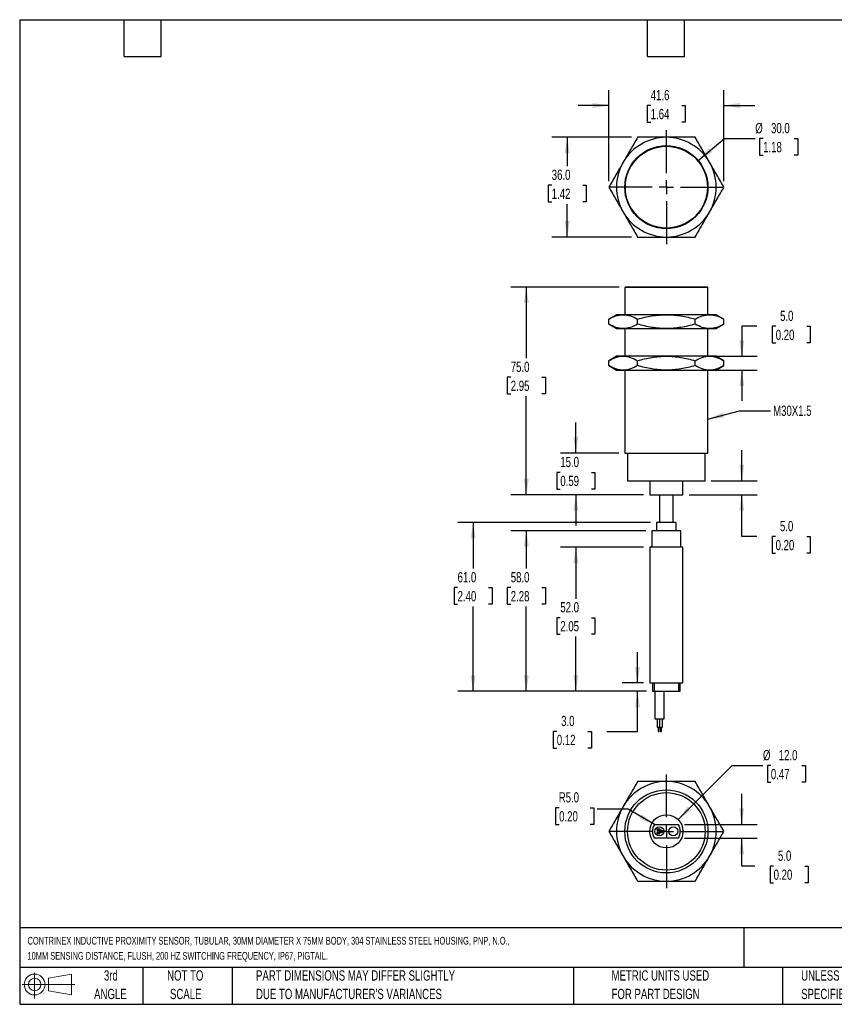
# Model space of a CAD drawing. Header units: millimetres. Extents: x 11 to 478, y 11 to 367.
# Tile 1 of 2: x 11 to 305, y 11 to 367. Entities that reach past the tile are written whole.
import ezdxf

# ---------------------------------------------------------------- set-up
doc = ezdxf.new("R2010")
doc.units = ezdxf.units.MM
doc.header["$LTSCALE"] = 1.75
doc.linetypes.add('CENTERX2', pattern=[20.32, 12.7, -2.54, 2.54, -2.54])
doc.layers.add('CENTER', color=40, linetype='CENTERX2')
doc.layers.add('DIMENSIONS', color=140, linetype='Continuous', lineweight=25)
doc.layers.add('TEXT', color=140, linetype='Continuous', lineweight=25)
doc.styles.add('SLDTEXTSTYLE0', font='TXT', dxfattribs={"width": 0.7})
doc.dimstyles.new('SLDDIMSTYLE0', dxfattribs={"dimtxt": 3.776514, "dimasz": 5.7785, "dimexe": 0, "dimexo": 0.0625, "dimgap": 0.944128, "dimtad": 0, "dimtih": 1, "dimtoh": 1, "dimrnd": 1e-09, "dimzin": 4, "dimdsep": 46, "dimtxsty": 'SLDTEXTSTYLE0', "dimsah": 1, "dimcen": 0.09, "dimadec": 0, "dimazin": 1, "dimtfac": 1, "dimtmove": 0, "dimatfit": 0, "dimfxl": 0, "dimfrac": 2, "dimtolj": 1, "dimtzin": 12, "dimarcsym": 0})
doc.dimstyles.new('SLDDIMSTYLE1', dxfattribs={"dimtxt": 3.776514, "dimasz": 5.7785, "dimexe": 0, "dimexo": 0.0625, "dimgap": 0.944128, "dimtad": 0, "dimtih": 1, "dimtoh": 1, "dimrnd": 1e-09, "dimzin": 4, "dimdsep": 46, "dimtxsty": 'SLDTEXTSTYLE0', "dimsah": 1, "dimcen": 0.09, "dimadec": 0, "dimazin": 1, "dimtfac": 1, "dimtofl": 0, "dimtmove": 0, "dimatfit": 3, "dimfxl": 0, "dimfrac": 2, "dimtolj": 1, "dimtzin": 12, "dimarcsym": 0})
doc.dimstyles.new('SLDDIMSTYLE2', dxfattribs={"dimtxt": 0.18, "dimasz": 5.7785, "dimexe": 0, "dimexo": 0.0625, "dimgap": 0, "dimtad": 0, "dimtih": 1, "dimtoh": 1, "dimdec": 0, "dimrnd": 1e-09, "dimzin": 0, "dimdsep": 46, "dimtxsty": 'Standard', "dimsah": 1, "dimcen": 0.09, "dimadec": 0, "dimazin": 0, "dimtfac": 5.7785, "dimtdec": 0, "dimtofl": 0, "dimtmove": 0, "dimatfit": 3, "dimfxl": 0, "dimfrac": 2, "dimtolj": 1, "dimtzin": 0, "dimarcsym": 0})
doc.dimstyles.new('SLDDIMSTYLE3', dxfattribs={"dimtxt": 3.776514, "dimasz": 5.7785, "dimexe": 0, "dimexo": 0.0625, "dimgap": 0.944128, "dimtad": 0, "dimtih": 1, "dimtoh": 1, "dimrnd": 1e-09, "dimzin": 4, "dimdsep": 46, "dimtxsty": 'SLDTEXTSTYLE0', "dimsah": 1, "dimcen": 0, "dimadec": 0, "dimazin": 1, "dimtfac": 1, "dimtofl": 0, "dimtmove": 0, "dimatfit": 3, "dimfxl": 0, "dimfrac": 2, "dimtolj": 1, "dimtzin": 12, "dimarcsym": 0})
doc.dimstyles.new('SLDDIMSTYLE4', dxfattribs={"dimtxt": 3.776514, "dimasz": 5.7785, "dimexe": 0, "dimexo": 0.0625, "dimgap": 0.944128, "dimtad": 0, "dimtih": 1, "dimtoh": 1, "dimrnd": 1e-09, "dimzin": 12, "dimdsep": 46, "dimtxsty": 'SLDTEXTSTYLE0', "dimsah": 1, "dimcen": 0.09, "dimadec": 0, "dimazin": 3, "dimtfac": 1, "dimtmove": 0, "dimatfit": 0, "dimfxl": 0, "dimfrac": 2, "dimtolj": 1, "dimtzin": 12, "dimarcsym": 0})
doc.dimstyles.new('SLDDIMSTYLE5', dxfattribs={"dimtxt": 3.776514, "dimasz": 5.7785, "dimexe": 0, "dimexo": 0.0625, "dimgap": 0.944128, "dimtad": 0, "dimtih": 1, "dimtoh": 1, "dimrnd": 1e-09, "dimzin": 4, "dimdsep": 46, "dimtxsty": 'SLDTEXTSTYLE0', "dimsah": 1, "dimcen": 0, "dimadec": 0, "dimazin": 1, "dimtfac": 1, "dimtofl": 0, "dimtmove": 0, "dimatfit": 3, "dimfxl": 0, "dimfrac": 2, "dimtolj": 1, "dimtzin": 12, "dimarcsym": 0})

# ---------------------------------------------------------------- blocks, each defined once
blk = doc.blocks.new('Block11')
at = {"color": 7, "linetype": 'Continuous', "lineweight": 18}
for p, q in [((4.53, 9.29), (4.53, 0)), ((9.59, 7.29), (17.81, 8.81)), ((9.59, 2.79), (9.59, 7.29)), ((17.81, 8.81), (17.81, 1.28)), ((0, 5.04), (19.03, 5.04)), ((9.59, 2.79), (17.81, 1.28))]:
    blk.add_line(p, q, dxfattribs=at)
for radius in [3.76, 2.25]:
    blk.add_circle((4.53, 5.04), radius, dxfattribs=at)
blk = doc.blocks.new('Block12')
at = {"color": 7, "linetype": 'Continuous'}
blk.add_blockref('Block11', (0, 0), dxfattribs=at)
blk = doc.blocks.new('SW_NOTE_0')
at = {"layer": 'TEXT', "color": 0, "attachment_point": 1, "style": 'SLDTEXTSTYLE0'}
for s, insert, char_height in [('CONTRINEX INDUCTIVE PROXIMITY SENSOR, TUBULAR, 30MM DIAMETER X 75MM BODY, 304 STAINLESS STEEL HOUSING, PNP, N.O.,', (0, 3.58), 2.77813), ('10MM SENSING DISTANCE, FLUSH, 200 HZ SWITCHING FREQUENCY, IP67, PIGTAIL.', (0, -1.87), 2.7781)]:
    blk.add_mtext(s, dxfattribs=dict(at, insert=insert, char_height=char_height))
blk = doc.blocks.new('SW_NOTE_0_2')
at = {"layer": 'TEXT', "color": 0, "char_height": 3.7042, "attachment_point": 1, "style": 'SLDTEXTSTYLE0'}
for s, insert in [('UNLESS OTHERWISE', (0, 4.77)), ('SPECIFIED UNITS ARE:', (0, -1.91))]:
    blk.add_mtext(s, dxfattribs=dict(at, insert=insert))
blk = doc.blocks.new('SW_NOTE_0_3')
at = {"layer": 'TEXT', "color": 0, "char_height": 3.7042, "attachment_point": 1, "style": 'SLDTEXTSTYLE0'}
for s, insert in [('PART DIMENSIONS MAY DIFFER SLIGHTLY', (0, 4.77)), ("DUE TO MANUFACTURER'S VARIANCES", (0, -1.91))]:
    blk.add_mtext(s, dxfattribs=dict(at, insert=insert))
blk = doc.blocks.new('SW_NOTE_0_4')
at = {"layer": 'TEXT', "color": 0, "char_height": 3.704, "attachment_point": 2, "style": 'SLDTEXTSTYLE0'}
for s, insert in [('NOT TO', (9.2, 4.77)), ('SCALE', (9.37, -1.91))]:
    blk.add_mtext(s, dxfattribs=dict(at, insert=insert))
blk = doc.blocks.new('SW_NOTE_0_5')
at = {"layer": 'TEXT', "color": 0, "char_height": 3.704, "attachment_point": 2, "style": 'SLDTEXTSTYLE0'}
for s, insert in [('3rd', (4.05, 4.77)), ('ANGLE', (3.88, -1.91))]:
    blk.add_mtext(s, dxfattribs=dict(at, insert=insert))
blk = doc.blocks.new('SW_NOTE_0_6')
at = {"layer": 'TEXT', "color": 0, "char_height": 3.7042, "attachment_point": 1, "style": 'SLDTEXTSTYLE0'}
for s, insert in [('METRIC UNITS USED', (0, 4.77)), ('FOR PART DESIGN', (0, -1.91))]:
    blk.add_mtext(s, dxfattribs=dict(at, insert=insert))
blk = doc.blocks.new('_D')
at = {"layer": 'DIMENSIONS'}
for p, q in [((277.32, 255.98), (271.87, 255.98)), ((271.87, 255.98), (271.87, 245.17)), ((284.13, 255.98), (282.86, 255.98)), ((282.86, 255.98), (282.86, 249.97)), ((295.35, 255.98), (296.62, 255.98)), ((296.62, 255.98), (296.62, 249.97)), ((282.86, 249.97), (284.13, 249.97)), ((296.62, 249.97), (295.35, 249.97)), ((262.44, 245.17), (277.43, 245.17)), ((262.44, 240.17), (277.43, 240.17)), ((271.87, 240.17), (271.87, 229.06))]:
    blk.add_line(p, q, dxfattribs=at)
for points in [[(271.87, 245.17), (272.76, 250.95), (270.99, 250.95)], [(271.87, 240.17), (270.99, 234.39), (272.76, 234.39)]]:
    blk.add_solid(points, dxfattribs=at)
at = {"layer": 'DIMENSIONS', "char_height": 3.704, "attachment_point": 1, "style": 'SLDTEXTSTYLE0'}
for s, insert in [('5.0', (285.7, 261.6)), ('0.20', (284.13, 254.75))]:
    blk.add_mtext(s, dxfattribs=dict(at, insert=insert))
blk = doc.blocks.new('_D_1')
at = {"layer": 'DIMENSIONS'}
for p, q in [((271.87, 200.17), (271.87, 211.28)), ((260.85, 200.17), (277.43, 200.17)), ((252.85, 195.17), (277.43, 195.17)), ((271.87, 180.05), (271.87, 195.17)), ((277.27, 180.05), (271.87, 180.05)), ((284.08, 180.05), (282.81, 180.05)), ((282.81, 180.05), (282.81, 174.05)), ((295.3, 180.05), (296.57, 180.05)), ((296.57, 180.05), (296.57, 174.05)), ((282.81, 174.05), (284.08, 174.05)), ((296.57, 174.05), (295.3, 174.05))]:
    blk.add_line(p, q, dxfattribs=at)
for points in [[(271.87, 200.17), (272.76, 205.95), (270.99, 205.95)], [(271.87, 195.17), (270.99, 189.39), (272.76, 189.39)]]:
    blk.add_solid(points, dxfattribs=at)
at = {"layer": 'DIMENSIONS', "char_height": 3.704, "attachment_point": 1, "style": 'SLDTEXTSTYLE0'}
for s, insert in [('5.0', (285.65, 185.67)), ('0.20', (284.08, 178.82))]:
    blk.add_mtext(s, dxfattribs=dict(at, insert=insert))
blk = doc.blocks.new('_D_2')
at = {"layer": 'DIMENSIONS'}
for p, q in [((234.21, 127.17), (234.21, 138.28)), ((236.41, 127.17), (228.66, 127.17)), ((237.41, 124.17), (228.66, 124.17)), ((234.21, 109.67), (234.21, 124.17)), ((205.07, 109.67), (203.8, 109.67)), ((203.8, 109.67), (203.8, 103.67)), ((216.29, 109.67), (217.56, 109.67)), ((217.56, 109.67), (217.56, 103.67)), ((223.1, 109.67), (234.21, 109.67)), ((203.8, 103.67), (205.07, 103.67)), ((217.56, 103.67), (216.29, 103.67))]:
    blk.add_line(p, q, dxfattribs=at)
for points in [[(234.21, 127.17), (235.1, 132.95), (233.32, 132.95)], [(234.21, 124.17), (233.32, 118.39), (235.1, 118.39)]]:
    blk.add_solid(points, dxfattribs=at)
at = {"layer": 'DIMENSIONS', "char_height": 3.704, "attachment_point": 1, "style": 'SLDTEXTSTYLE0'}
for s, insert in [('3.0', (206.64, 115.29)), ('0.12', (205.07, 108.45))]:
    blk.add_mtext(s, dxfattribs=dict(at, insert=insert))
blk = doc.blocks.new('_D_3')
at = {"layer": 'DIMENSIONS'}
for p, q in [((236.41, 176.17), (206.4, 176.17)), ((211.95, 176.17), (211.95, 157.59)), ((206.34, 150.74), (205.08, 150.74)), ((205.08, 150.74), (205.08, 144.74)), ((217.57, 150.74), (218.83, 150.74)), ((218.83, 150.74), (218.83, 144.74)), ((205.08, 144.74), (206.34, 144.74)), ((211.95, 124.17), (211.95, 143.9)), ((218.83, 144.74), (217.57, 144.74)), ((237.41, 124.17), (206.4, 124.17))]:
    blk.add_line(p, q, dxfattribs=at)
for points in [[(211.95, 176.17), (211.07, 170.39), (212.84, 170.39)], [(211.95, 124.17), (212.84, 129.95), (211.07, 129.95)]]:
    blk.add_solid(points, dxfattribs=at)
at = {"layer": 'DIMENSIONS', "char_height": 3.704, "attachment_point": 1, "style": 'SLDTEXTSTYLE0'}
for s, insert in [('52.0', (206.34, 156.36)), ('2.05', (206.34, 149.52))]:
    blk.add_mtext(s, dxfattribs=dict(at, insert=insert))
blk = doc.blocks.new('_D_4')
at = {"layer": 'DIMENSIONS'}
for p, q in [((237.16, 182.17), (188.49, 182.17)), ((194.05, 182.17), (194.05, 168.45)), ((188.44, 161.6), (187.17, 161.6)), ((187.17, 161.6), (187.17, 155.6)), ((199.66, 161.6), (200.93, 161.6)), ((200.93, 161.6), (200.93, 155.6)), ((187.17, 155.6), (188.44, 155.6)), ((194.05, 124.17), (194.05, 154.75)), ((200.93, 155.6), (199.66, 155.6)), ((237.41, 124.17), (188.49, 124.17))]:
    blk.add_line(p, q, dxfattribs=at)
for points in [[(194.05, 182.17), (193.16, 176.39), (194.94, 176.39)], [(194.05, 124.17), (194.94, 129.95), (193.16, 129.95)]]:
    blk.add_solid(points, dxfattribs=at)
at = {"layer": 'DIMENSIONS', "char_height": 3.704, "attachment_point": 1, "style": 'SLDTEXTSTYLE0'}
for s, insert in [('58.0', (188.44, 167.22)), ('2.28', (188.44, 160.37))]:
    blk.add_mtext(s, dxfattribs=dict(at, insert=insert))
blk = doc.blocks.new('_D_5')
at = {"layer": 'DIMENSIONS'}
for p, q in [((238.91, 185.17), (169.29, 185.17)), ((174.85, 185.17), (174.85, 168.45)), ((169.24, 161.6), (167.97, 161.6)), ((167.97, 161.6), (167.97, 155.6)), ((180.46, 161.6), (181.73, 161.6)), ((181.73, 161.6), (181.73, 155.6)), ((167.97, 155.6), (169.24, 155.6)), ((174.85, 124.17), (174.85, 154.75)), ((181.73, 155.6), (180.46, 155.6)), ((237.41, 124.17), (169.29, 124.17))]:
    blk.add_line(p, q, dxfattribs=at)
for points in [[(174.85, 185.17), (173.96, 179.39), (175.74, 179.39)], [(174.85, 124.17), (175.74, 129.95), (173.96, 129.95)]]:
    blk.add_solid(points, dxfattribs=at)
at = {"layer": 'DIMENSIONS', "char_height": 3.704, "attachment_point": 1, "style": 'SLDTEXTSTYLE0'}
for s, insert in [('61.0', (169.24, 167.22)), ('2.40', (169.24, 160.37))]:
    blk.add_mtext(s, dxfattribs=dict(at, insert=insert))
blk = doc.blocks.new('_D_6')
at = {"layer": 'DIMENSIONS'}
for p, q in [((211.95, 210.17), (211.95, 221.28)), ((227.41, 210.17), (206.4, 210.17)), ((206.34, 203.21), (205.08, 203.21)), ((205.08, 203.21), (205.08, 197.21)), ((217.57, 203.21), (218.83, 203.21)), ((218.83, 203.21), (218.83, 197.21)), ((205.08, 197.21), (206.34, 197.21)), ((218.83, 197.21), (217.57, 197.21)), ((236.41, 195.17), (206.4, 195.17)), ((211.95, 195.17), (211.95, 184.06))]:
    blk.add_line(p, q, dxfattribs=at)
for points in [[(211.95, 210.17), (212.84, 215.95), (211.07, 215.95)], [(211.95, 195.17), (211.07, 189.39), (212.84, 189.39)]]:
    blk.add_solid(points, dxfattribs=at)
at = {"layer": 'DIMENSIONS', "char_height": 3.704, "attachment_point": 1, "style": 'SLDTEXTSTYLE0'}
for s, insert in [('15.0', (206.34, 208.83)), ('0.59', (206.34, 201.98))]:
    blk.add_mtext(s, dxfattribs=dict(at, insert=insert))
blk = doc.blocks.new('_D_7')
at = {"layer": 'DIMENSIONS'}
for p, q in [((227.61, 270.17), (188.49, 270.17)), ((194.05, 270.17), (194.05, 244.42)), ((188.44, 237.57), (187.17, 237.57)), ((187.17, 237.57), (187.17, 231.57)), ((199.66, 237.57), (200.93, 237.57)), ((200.93, 237.57), (200.93, 231.57)), ((187.17, 231.57), (188.44, 231.57)), ((200.93, 231.57), (199.66, 231.57)), ((194.05, 195.17), (194.05, 230.72)), ((236.41, 195.17), (188.49, 195.17))]:
    blk.add_line(p, q, dxfattribs=at)
for points in [[(194.05, 270.17), (193.16, 264.39), (194.94, 264.39)], [(194.05, 195.17), (194.94, 200.95), (193.16, 200.95)]]:
    blk.add_solid(points, dxfattribs=at)
at = {"layer": 'DIMENSIONS', "char_height": 3.704, "attachment_point": 1, "style": 'SLDTEXTSTYLE0'}
for s, insert in [('75.0', (188.44, 243.19)), ('2.95', (188.44, 236.34))]:
    blk.add_mtext(s, dxfattribs=dict(at, insert=insert))
blk = doc.blocks.new('_D_8')
at = {"layer": 'DIMENSIONS'}
for p, q in [((256.14, 315.85), (265.62, 323.78)), ((265.62, 323.78), (276.73, 323.78)), ((279.58, 323.78), (278.31, 323.78)), ((278.31, 323.78), (278.31, 317.78)), ((290.8, 323.78), (292.07, 323.78)), ((292.07, 323.78), (292.07, 317.78)), ((278.31, 317.78), (279.58, 317.78)), ((292.07, 317.78), (290.8, 317.78))]:
    blk.add_line(p, q, dxfattribs=at)
blk.add_solid([(256.14, 315.85), (261.14, 318.88), (260, 320.24)], dxfattribs=at)
at = {"layer": 'DIMENSIONS', "char_height": 3.704, "attachment_point": 1, "style": 'SLDTEXTSTYLE0'}
for s, insert in [('%%c', (276.73, 329.4)), ('30.0', (282.43, 329.4)), ('1.18', (279.58, 322.55))]:
    blk.add_mtext(s, dxfattribs=dict(at, insert=insert))
blk = doc.blocks.new('_D_9')
at = {"layer": 'DIMENSIONS'}
for p, q in [((223.85, 308.45), (223.85, 341.28)), ((265.42, 308.45), (265.42, 341.28)), ((223.85, 335.72), (212.73, 335.72)), ((238.98, 335.72), (237.71, 335.72)), ((237.71, 335.72), (237.71, 329.72)), ((250.2, 335.72), (251.47, 335.72)), ((251.47, 335.72), (251.47, 329.72)), ((265.42, 335.72), (276.53, 335.72)), ((237.71, 329.72), (238.98, 329.72)), ((251.47, 329.72), (250.2, 329.72))]:
    blk.add_line(p, q, dxfattribs=at)
for points in [[(223.85, 335.72), (218.07, 336.61), (218.07, 334.83)], [(265.42, 335.72), (271.19, 334.83), (271.19, 336.61)]]:
    blk.add_solid(points, dxfattribs=at)
at = {"layer": 'DIMENSIONS', "char_height": 3.704, "attachment_point": 1, "style": 'SLDTEXTSTYLE0'}
for s, insert in [('41.6', (238.98, 341.34)), ('1.64', (238.98, 334.49))]:
    blk.add_mtext(s, dxfattribs=dict(at, insert=insert))
blk = doc.blocks.new('_D_10')
at = {"layer": 'DIMENSIONS'}
for p, q in [((232.02, 324.23), (203.29, 324.23)), ((208.85, 324.23), (208.85, 313.79)), ((203.24, 306.94), (201.97, 306.94)), ((201.97, 306.94), (201.97, 300.94)), ((214.46, 306.94), (215.73, 306.94)), ((215.73, 306.94), (215.73, 300.94)), ((201.97, 300.94), (203.24, 300.94)), ((208.85, 288.23), (208.85, 300.09)), ((215.73, 300.94), (214.46, 300.94)), ((232.02, 288.23), (203.29, 288.23))]:
    blk.add_line(p, q, dxfattribs=at)
for points in [[(208.85, 324.23), (207.96, 318.45), (209.74, 318.45)], [(208.85, 288.23), (209.74, 294.01), (207.96, 294.01)]]:
    blk.add_solid(points, dxfattribs=at)
at = {"layer": 'DIMENSIONS', "char_height": 3.704, "attachment_point": 1, "style": 'SLDTEXTSTYLE0'}
for s, insert in [('36.0', (203.24, 312.56)), ('1.42', (203.24, 305.71))]:
    blk.add_mtext(s, dxfattribs=dict(at, insert=insert))
blk = doc.blocks.new('SW_CENTERMARKSYMBOL_0')
at = {"layer": 'CENTER', "color": 0}
for p, q in [((0, 5.08), (0, 20.54)), ((-5.08, 0), (-20.54, 0)), ((0, 0), (-2.54, 0)), ((0, 0), (0, 2.54)), ((0, 0), (0, -2.54)), ((0, 0), (2.54, 0)), ((5.08, 0), (20.54, 0)), ((0, -5.08), (0, -20.54))]:
    blk.add_line(p, q, dxfattribs=at)
blk = doc.blocks.new('_D_11')
at = {"layer": 'DIMENSIONS'}
for p, q in [((205.92, 82.09), (204.65, 82.09)), ((204.65, 82.09), (204.65, 76.09)), ((217.14, 82.09), (218.41, 82.09)), ((218.41, 82.09), (218.41, 76.09)), ((230.79, 81.56), (219.68, 81.56)), ((240.3, 76.07), (230.79, 81.56)), ((204.65, 76.09), (205.92, 76.09)), ((218.41, 76.09), (217.14, 76.09))]:
    blk.add_line(p, q, dxfattribs=at)
blk.add_solid([(240.3, 76.07), (235.74, 79.73), (234.85, 78.19)], dxfattribs=at)
at = {"layer": 'DIMENSIONS', "char_height": 3.704, "attachment_point": 1, "style": 'SLDTEXTSTYLE0'}
for s, insert in [('R5.0', (205.78, 87.71)), ('0.20', (205.92, 80.86))]:
    blk.add_mtext(s, dxfattribs=dict(at, insert=insert))
blk = doc.blocks.new('_D_12')
at = {"layer": 'DIMENSIONS'}
for p, q in [((248.87, 77.81), (268.4, 97.34)), ((268.4, 97.34), (279.52, 97.34)), ((282.37, 97.34), (281.1, 97.34)), ((281.1, 97.34), (281.1, 91.34)), ((293.59, 97.34), (294.86, 97.34)), ((294.86, 97.34), (294.86, 91.34)), ((281.1, 91.34), (282.37, 91.34)), ((294.86, 91.34), (293.59, 91.34))]:
    blk.add_line(p, q, dxfattribs=at)
blk.add_solid([(248.87, 77.81), (253.59, 81.27), (252.33, 82.53)], dxfattribs=at)
at = {"layer": 'DIMENSIONS', "char_height": 3.704, "attachment_point": 1, "style": 'SLDTEXTSTYLE0'}
for s, insert in [('%%c', (279.52, 102.96)), ('12.0', (285.22, 102.96)), ('0.47', (282.37, 96.11))]:
    blk.add_mtext(s, dxfattribs=dict(at, insert=insert))
blk = doc.blocks.new('_D_13')
at = {"layer": 'DIMENSIONS'}
for p, q in [((271.84, 76.07), (271.84, 87.18)), ((251.18, 76.07), (277.4, 76.07)), ((251.18, 71.07), (277.4, 71.07)), ((271.84, 61.01), (271.84, 71.07)), ((276.55, 61.01), (271.84, 61.01)), ((283.36, 61.01), (282.09, 61.01)), ((282.09, 61.01), (282.09, 55)), ((294.58, 61.01), (295.85, 61.01)), ((295.85, 61.01), (295.85, 55)), ((282.09, 55), (283.36, 55)), ((295.85, 55), (294.58, 55))]:
    blk.add_line(p, q, dxfattribs=at)
for points in [[(271.84, 76.07), (272.73, 81.85), (270.95, 81.85)], [(271.84, 71.07), (270.95, 65.29), (272.73, 65.29)]]:
    blk.add_solid(points, dxfattribs=at)
at = {"layer": 'DIMENSIONS', "char_height": 3.704, "attachment_point": 1, "style": 'SLDTEXTSTYLE0'}
for s, insert in [('5.0', (284.93, 66.63)), ('0.20', (283.36, 59.78))]:
    blk.add_mtext(s, dxfattribs=dict(at, insert=insert))
blk = doc.blocks.new('SW_CENTERMARKSYMBOL_1')
at = {"layer": 'CENTER', "color": 0}
for p, q in [((0, 5.08), (0, 20.54)), ((-5.08, 0), (-20.54, 0)), ((0, 0), (-2.54, 0)), ((0, 0), (0, 2.54)), ((0, 0), (0, -2.54)), ((0, 0), (2.54, 0)), ((5.08, 0), (20.54, 0)), ((0, -5.08), (0, -20.54))]:
    blk.add_line(p, q, dxfattribs=at)

msp = doc.modelspace()

# ---------------------------------------------------------------- linework, layer by layer
for p, q in [((229.831, 270.168), (229.631, 269.968)), ((229.631, 269.968), (229.631, 260.168)), ((259.631, 269.968), (229.631, 269.968)), ((259.431, 270.168), (229.831, 270.168)), ((259.631, 269.968), (259.431, 270.168)), ((259.631, 260.168), (259.631, 269.968)), ((226.631, 260.168), (223.846, 258.56)), ((229.042, 260.168), (226.631, 260.168)), ((244.631, 260.168), (229.042, 260.168)), ((260.219, 260.168), (244.631, 260.168)), ((262.631, 260.168), (260.219, 260.168)), ((265.415, 258.56), (262.631, 260.168)), ((223.846, 256.775), (223.846, 258.56)), ((223.846, 256.775), (226.631, 255.168)), ((234.239, 256.775), (234.239, 258.56)), ((255.023, 256.775), (255.023, 258.56)), ((262.631, 255.168), (265.415, 256.775)), ((265.415, 256.775), (265.415, 258.56)), ((226.631, 255.168), (229.042, 255.168)), ((229.042, 255.168), (244.631, 255.168)), ((229.631, 255.168), (229.631, 245.168)), ((244.631, 255.168), (260.219, 255.168)), ((259.631, 245.168), (259.631, 255.168)), ((260.219, 255.168), (262.631, 255.168)), ((226.631, 245.168), (223.846, 243.56)), ((223.846, 241.775), (223.846, 243.56)), ((229.042, 245.168), (226.631, 245.168)), ((244.631, 245.168), (229.042, 245.168)), ((234.239, 241.775), (234.239, 243.56)), ((260.219, 245.168), (244.631, 245.168)), ((255.023, 241.775), (255.023, 243.56)), ((262.631, 245.168), (260.219, 245.168)), ((265.415, 243.56), (262.631, 245.168)), ((265.415, 241.775), (265.415, 243.56)), ((223.846, 241.775), (226.631, 240.168)), ((226.631, 240.168), (229.042, 240.168)), ((229.042, 240.168), (244.631, 240.168)), ((229.631, 240.168), (229.631, 210.168)), ((244.631, 240.168), (260.219, 240.168)), ((259.631, 210.168), (259.631, 240.168)), ((260.219, 240.168), (262.631, 240.168)), ((262.631, 240.168), (265.415, 241.775)), ((229.631, 210.168), (259.631, 210.168)), ((230.631, 210.168), (230.631, 200.168)), ((258.631, 200.168), (258.631, 210.168)), ((230.631, 200.168), (258.631, 200.168)), ((238.631, 200.168), (238.631, 195.168)), ((250.631, 195.168), (250.631, 200.168)), ((238.631, 195.168), (250.631, 195.168)), ((242.131, 195.168), (242.131, 185.168)), ((247.131, 185.168), (247.131, 195.168)), ((241.131, 185.168), (241.131, 182.168)), ((248.131, 185.168), (241.131, 185.168)), ((248.131, 182.168), (248.131, 185.168)), ((239.381, 182.168), (239.381, 176.168)), ((249.881, 182.168), (239.381, 182.168)), ((249.881, 176.168), (249.881, 182.168)), ((238.631, 176.168), (238.631, 127.168)), ((250.631, 176.168), (238.631, 176.168)), ((250.631, 127.168), (250.631, 176.168)), ((238.631, 127.168), (250.631, 127.168)), ((239.631, 127.168), (239.631, 124.168)), ((240.301, 124.168), (240.301, 127.168)), ((248.961, 127.168), (248.961, 124.168)), ((249.631, 124.168), (249.631, 127.168)), ((239.631, 124.168), (240.301, 124.168)), ((240.301, 124.168), (248.961, 124.168)), ((240.481, 124.168), (240.481, 114.168)), ((243.781, 114.168), (243.781, 124.168)), ((248.961, 124.168), (249.631, 124.168)), ((240.481, 114.168), (242.131, 114.168)), ((241.331, 114.168), (241.331, 111.168)), ((242.131, 114.168), (243.781, 114.168)), ((242.331, 111.168), (242.331, 114.168)), ((243.231, 111.168), (243.231, 114.168)), ((241.331, 111.168), (242.331, 111.168)), ((241.631, 111.168), (241.631, 109.668)), ((242.031, 109.668), (242.031, 111.168)), ((242.331, 111.168), (243.231, 111.168)), ((242.531, 111.168), (242.531, 109.668)), ((242.931, 109.668), (242.931, 111.168)), ((241.631, 109.668), (242.031, 109.668)), ((242.531, 109.668), (242.931, 109.668)), ((240.301, 76.068), (248.961, 76.068)), ((248.961, 71.068), (240.301, 71.068))]:
    msp.add_line(p, q)
for centre, radius in [((244.631, 306.228), 15), ((244.631, 306.228), 14.8), ((244.631, 73.568), 15), ((244.631, 73.568), 14), ((244.631, 73.568), 6), ((242.131, 73.568), 1.65), ((247.131, 73.568), 1.65), ((241.831, 74.088), 0.5), ((241.831, 73.048), 0.5), ((241.831, 74.088), 0.2), ((241.831, 73.048), 0.2), ((242.731, 73.568), 0.5), ((242.731, 73.568), 0.2)]:
    msp.add_circle(centre, radius)
for centre, radius, start, end in [((244.631, 306.228), 18, 90, 150), ((244.631, 306.228), 18, 30, 90), ((244.631, 306.228), 18, 150, 210), ((244.631, 306.228), 18, 330, 30), ((244.631, 306.228), 18, 210, 270), ((244.631, 306.228), 18, 270, 330), ((244.631, 73.568), 18, 90, 150), ((244.631, 73.568), 18, 30, 90), ((244.631, 73.568), 18, 150, 210), ((244.631, 73.568), 18, 330, 30), ((244.631, 73.568), 5, 150, 210), ((244.631, 73.568), 5, 330, 30), ((244.631, 73.568), 18, 210, 270), ((244.631, 73.568), 18, 270, 330)]:
    msp.add_arc(centre, radius, start, end)
for points in [[(234.239, 324.228), (233.39, 322.758), (232.534, 321.276), (230.804, 318.279), (229.929, 316.764), (229.042, 315.228)], [(244.631, 324.228), (242.857, 324.228), (241.108, 324.228), (237.647, 324.228), (235.936, 324.228), (234.239, 324.228)], [(255.023, 324.228), (253.325, 324.228), (251.614, 324.228), (248.154, 324.228), (246.404, 324.228), (244.631, 324.228)], [(260.219, 315.228), (259.333, 316.764), (258.458, 318.279), (256.727, 321.276), (255.872, 322.758), (255.023, 324.228)], [(229.042, 315.228), (228.156, 313.692), (227.281, 312.177), (225.551, 309.18), (224.695, 307.698), (223.846, 306.228)], [(265.415, 306.228), (264.567, 307.698), (263.711, 309.18), (261.981, 312.177), (261.106, 313.692), (260.219, 315.228)], [(223.846, 306.228), (224.695, 304.758), (225.551, 303.276), (227.281, 300.279), (228.156, 298.764), (229.042, 297.228)], [(260.219, 297.228), (261.106, 298.764), (261.981, 300.279), (263.711, 303.276), (264.567, 304.758), (265.415, 306.228)], [(229.042, 297.228), (229.929, 295.692), (230.804, 294.177), (232.534, 291.18), (233.39, 289.698), (234.239, 288.228)], [(255.023, 288.228), (255.872, 289.698), (256.727, 291.18), (258.458, 294.177), (259.333, 295.692), (260.219, 297.228)], [(234.239, 288.228), (235.936, 288.228), (237.647, 288.228), (241.108, 288.228), (242.857, 288.228), (244.631, 288.228)], [(244.631, 288.228), (246.404, 288.228), (248.154, 288.228), (251.614, 288.228), (253.325, 288.228), (255.023, 288.228)], [(223.846, 258.56), (224.695, 259.05), (225.551, 259.454), (227.281, 260.014), (228.156, 260.168), (229.042, 260.168)], [(229.042, 260.168), (229.929, 260.168), (230.804, 260.014), (232.534, 259.454), (233.39, 259.05), (234.239, 258.56)], [(234.239, 258.56), (235.936, 259.05), (237.647, 259.454), (241.108, 260.014), (242.857, 260.168), (244.631, 260.168)], [(244.631, 260.168), (246.404, 260.168), (248.154, 260.014), (251.614, 259.454), (253.325, 259.05), (255.023, 258.56)], [(255.023, 258.56), (255.872, 259.05), (256.727, 259.454), (258.458, 260.014), (259.333, 260.168), (260.219, 260.168)], [(260.219, 260.168), (261.106, 260.168), (261.981, 260.014), (263.711, 259.454), (264.567, 259.05), (265.415, 258.56)], [(229.042, 255.168), (228.156, 255.168), (227.281, 255.321), (225.551, 255.881), (224.695, 256.285), (223.846, 256.775)], [(234.239, 256.775), (233.39, 256.285), (232.534, 255.881), (230.804, 255.321), (229.929, 255.168), (229.042, 255.168)], [(244.631, 255.168), (242.857, 255.168), (241.108, 255.321), (237.647, 255.881), (235.936, 256.285), (234.239, 256.775)], [(255.023, 256.775), (253.325, 256.285), (251.614, 255.881), (248.154, 255.321), (246.404, 255.168), (244.631, 255.168)], [(260.219, 255.168), (259.333, 255.168), (258.458, 255.321), (256.727, 255.881), (255.872, 256.285), (255.023, 256.775)], [(265.415, 256.775), (264.567, 256.285), (263.711, 255.881), (261.981, 255.321), (261.106, 255.168), (260.219, 255.168)], [(223.846, 243.56), (224.695, 244.05), (225.551, 244.454), (227.281, 245.014), (228.156, 245.168), (229.042, 245.168)], [(229.042, 245.168), (229.929, 245.168), (230.804, 245.014), (232.534, 244.454), (233.39, 244.05), (234.239, 243.56)], [(234.239, 243.56), (235.936, 244.05), (237.647, 244.454), (241.108, 245.014), (242.857, 245.168), (244.631, 245.168)], [(244.631, 245.168), (246.404, 245.168), (248.154, 245.014), (251.614, 244.454), (253.325, 244.05), (255.023, 243.56)], [(255.023, 243.56), (255.872, 244.05), (256.727, 244.454), (258.458, 245.014), (259.333, 245.168), (260.219, 245.168)], [(260.219, 245.168), (261.106, 245.168), (261.981, 245.014), (263.711, 244.454), (264.567, 244.05), (265.415, 243.56)], [(229.042, 240.168), (228.156, 240.168), (227.281, 240.321), (225.551, 240.881), (224.695, 241.285), (223.846, 241.775)], [(234.239, 241.775), (233.39, 241.285), (232.534, 240.881), (230.804, 240.321), (229.929, 240.168), (229.042, 240.168)], [(244.631, 240.168), (242.857, 240.168), (241.108, 240.321), (237.647, 240.881), (235.936, 241.285), (234.239, 241.775)], [(255.023, 241.775), (253.325, 241.285), (251.614, 240.881), (248.154, 240.321), (246.404, 240.168), (244.631, 240.168)], [(260.219, 240.168), (259.333, 240.168), (258.458, 240.321), (256.727, 240.881), (255.872, 241.285), (255.023, 241.775)], [(265.415, 241.775), (264.567, 241.285), (263.711, 240.881), (261.981, 240.321), (261.106, 240.168), (260.219, 240.168)], [(234.239, 91.568), (233.39, 90.098), (232.534, 88.616), (230.804, 85.619), (229.929, 84.104), (229.042, 82.568)], [(244.631, 91.568), (242.857, 91.568), (241.108, 91.568), (237.647, 91.568), (235.936, 91.568), (234.239, 91.568)], [(255.023, 91.568), (253.325, 91.568), (251.614, 91.568), (248.154, 91.568), (246.404, 91.568), (244.631, 91.568)], [(260.219, 82.568), (259.333, 84.104), (258.458, 85.619), (256.727, 88.616), (255.872, 90.098), (255.023, 91.568)], [(229.042, 82.568), (228.156, 81.032), (227.281, 79.517), (225.551, 76.52), (224.695, 75.038), (223.846, 73.568)], [(265.415, 73.568), (264.567, 75.038), (263.711, 76.52), (261.981, 79.517), (261.106, 81.032), (260.219, 82.568)], [(223.846, 73.568), (224.695, 72.098), (225.551, 70.616), (227.281, 67.619), (228.156, 66.104), (229.042, 64.568)], [(260.219, 64.568), (261.106, 66.104), (261.981, 67.619), (263.711, 70.616), (264.567, 72.098), (265.415, 73.568)], [(229.042, 64.568), (229.929, 63.032), (230.804, 61.517), (232.534, 58.52), (233.39, 57.038), (234.239, 55.568)], [(255.023, 55.568), (255.872, 57.038), (256.727, 58.52), (258.458, 61.517), (259.333, 63.032), (260.219, 64.568)], [(234.239, 55.568), (235.936, 55.568), (237.647, 55.568), (241.108, 55.568), (242.857, 55.568), (244.631, 55.568)], [(244.631, 55.568), (246.404, 55.568), (248.154, 55.568), (251.614, 55.568), (253.325, 55.568), (255.023, 55.568)]]:
    msp.add_open_spline(points, degree=3, knots=[0, 0, 0, 0, 0.5, 0.5, 1, 1, 1, 1])
at = {"layer": 'TEXT'}
for p, q in [((11.112, 366.712), (477.837, 366.712)), ((11.112, 366.712), (11.112, 11.112)), ((48.895, 353.377), (48.895, 366.712)), ((62.23, 353.377), (62.23, 366.712)), ((237.807, 353.377), (237.807, 366.712)), ((251.142, 353.377), (251.142, 366.712)), ((48.895, 353.377), (62.23, 353.377)), ((237.807, 353.377), (251.142, 353.377)), ((477.837, 38.721), (11.112, 38.721)), ((272.578, 38.721), (272.578, 24.447)), ((477.837, 24.447), (11.112, 24.447)), ((55.562, 24.447), (55.562, 11.112)), ((87.87, 24.447), (87.87, 11.112)), ((211.131, 24.447), (211.131, 11.112)), ((286.615, 24.447), (286.615, 11.112)), ((11.112, 11.112), (477.837, 11.112))]:
    msp.add_line(p, q, dxfattribs=at)

# ---------------------------------------------------------------- block references
at = {"layer": 'CENTER'}
for name, p in [('SW_CENTERMARKSYMBOL_0', (244.631, 306.228)), ('SW_CENTERMARKSYMBOL_1', (244.631, 73.568))]:
    msp.add_blockref(name, p, dxfattribs=at)
at = {"layer": 'TEXT'}
for name, p in [('SW_NOTE_0', (13.94, 31.879)), ('Block12', (11.966, 13.219)), ('SW_NOTE_0_5', (39.983, 18.612)), ('SW_NOTE_0_4', (61.7, 18.612)), ('SW_NOTE_0_3', (96.459, 18.612)), ('SW_NOTE_0_6', (224.837, 18.612)), ('SW_NOTE_0_2', (293.314, 18.612))]:
    msp.add_blockref(name, p, dxfattribs=at)

# ---------------------------------------------------------------- texts
at = {"layer": 'TEXT', "insert": (283.182, 227.333), "char_height": 3.7042, "attachment_point": 1, "style": 'SLDTEXTSTYLE0'}
msp.add_mtext('M30X1.5', dxfattribs=at)

# ---------------------------------------------------------------- dimensions: what is measured, and where the dimension line sits
at = {"layer": 'DIMENSIONS'}
for base, p1, p2, angle, dimstyle, picture, middle in [((265.415, 335.722), (223.846, 306.228), (265.415, 306.228), 360, 'SLDDIMSTYLE4', '_D_9', (244.589, 335.722)), ((208.846, 288.228), (234.239, 324.228), (234.239, 288.228), 90, 'SLDDIMSTYLE1', '_D_10', (208.846, 306.942)), ((194.048, 270.168), (238.631, 195.168), (229.831, 270.168), 90, 'SLDDIMSTYLE1', '_D_7', (194.048, 237.57)), ((271.875, 245.168), (260.219, 240.168), (260.219, 245.168), 90, 'SLDDIMSTYLE0', '_D', (271.875, 255.976)), ((211.955, 210.168), (238.631, 195.168), (229.631, 210.168), 90, 'SLDDIMSTYLE0', '_D_6', (211.955, 203.209)), ((271.875, 195.168), (258.631, 200.168), (250.631, 195.168), 90, 'SLDDIMSTYLE0', '_D_1', (271.875, 180.052)), ((174.846, 185.168), (239.631, 124.168), (241.131, 185.168), 90, 'SLDDIMSTYLE1', '_D_5', (174.846, 161.598)), ((194.048, 182.168), (239.631, 124.168), (239.381, 182.168), 90, 'SLDDIMSTYLE1', '_D_4', (194.048, 161.598)), ((211.955, 176.168), (239.631, 124.168), (238.631, 176.168), 90, 'SLDDIMSTYLE1', '_D_3', (211.955, 150.743)), ((234.212, 124.168), (238.631, 127.168), (239.631, 124.168), 90, 'SLDDIMSTYLE0', '_D_2', (234.212, 109.674)), ((271.844, 76.068), (248.961, 71.068), (248.961, 76.068), 90, 'SLDDIMSTYLE0', '_D_13', (271.844, 61.007))]:
    dim = msp.add_linear_dim(base=base, p1=p1, p2=p2, angle=angle, dimstyle=dimstyle, dxfattribs=at)
    dim.commit()
    dim.dimension.update_dxf_attribs({"geometry": picture, "text_midpoint": middle, "dimtype": 160})
for p1, p2, picture, middle in [((233.125, 296.604), (256.137, 315.851), '_D_8', (285.192, 323.78)), ((240.388, 69.325), (248.873, 77.811), '_D_12', (287.977, 97.34))]:
    dim = msp.add_diameter_dim_2p(p1=p1, p2=p2, dimstyle='SLDDIMSTYLE3', dxfattribs=at)
    dim.commit()
    dim.dimension.update_dxf_attribs({"geometry": picture, "text_midpoint": middle, "dimtype": 163})
dim = msp.add_radius_dim(center=(244.631, 73.568), mpoint=(240.301, 76.068), dimstyle='SLDDIMSTYLE5', dxfattribs=at)
dim.commit()
dim.dimension.update_dxf_attribs({"geometry": '_D_11', "text_midpoint": (211.534, 81.557), "dimtype": 164})

# ---------------------------------------------------------------- leaders
at = {"layer": 'TEXT'}
msp.add_leader([(259.631, 222.472), (271.092, 225.421), (282.205, 225.421)], dimstyle='SLDDIMSTYLE2', dxfattribs=at)

doc.saveas('drawing.dxf')
